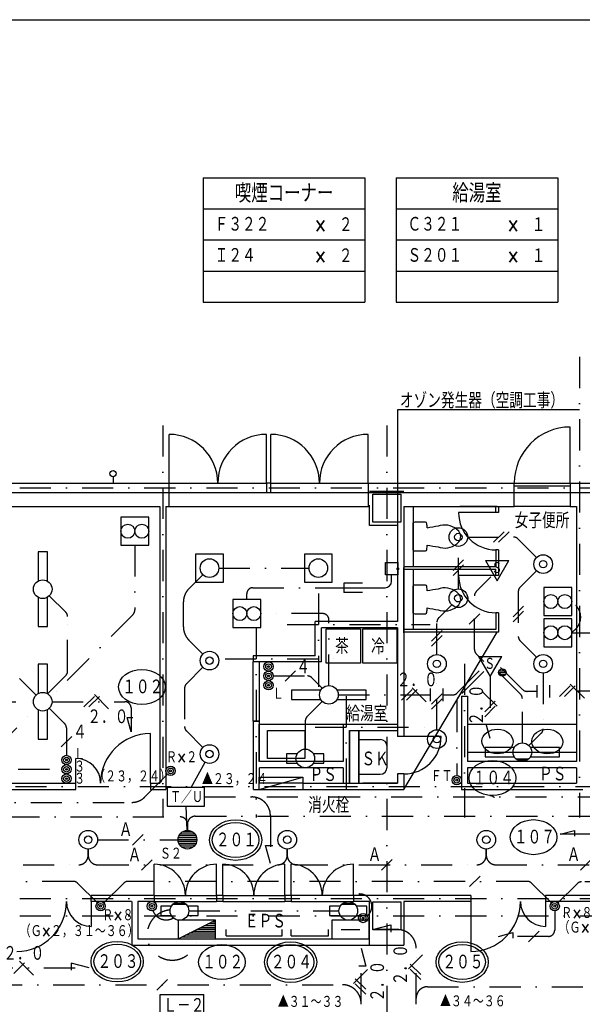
# Model space of a CAD drawing. Header units: inches. Extents: x -27921 to 27921, y -29700 to 19823.
# Tile 7 of 9: x -3099 to 5947, y 4004 to 19823. Entities that reach past the tile are written whole.
import ezdxf
from ezdxf.enums import TextEntityAlignment as Align

# ---------------------------------------------------------------- set-up
doc = ezdxf.new("R2010")
doc.units = ezdxf.units.IN
doc.header["$LTSCALE"] = 1000
doc.header["$MEASUREMENT"] = 0
doc.linetypes.add('DASHDOT', pattern=[1, 0.5, -0.25, 0, -0.25])
doc.layers.get('0').update_dxf_attribs({"color": 250, "linetype": 'CONTINUOUS'})
for name, color, linetype in [('KENCHIKU-000', 7, 'CONTINUOUS'), ('SONOTA-000', 7, 'CONTINUOUS'), ('SONOTA-001', 7, 'CONTINUOUS'), ('SONOTA-002', 7, 'CONTINUOUS'), ('SONOTA-003', 7, 'CONTINUOUS'), ('SONOTA-004', 7, 'CONTINUOUS'), ('SONOTA-005', 7, 'CONTINUOUS'), ('SONOTA-006', 7, 'CONTINUOUS'), ('SONOTA-007', 7, 'CONTINUOUS'), ('SONOTA-008', 7, 'CONTINUOUS'), ('SONOTA-009', 7, 'CONTINUOUS'), ('SONOTA-010', 7, 'CONTINUOUS'), ('SONOTA-011', 7, 'CONTINUOUS'), ('SONOTA-012', 7, 'CONTINUOUS'), ('SONOTA-013', 7, 'CONTINUOUS'), ('SONOTA-014', 7, 'CONTINUOUS'), ('SONOTA-016', 7, 'CONTINUOUS'), ('SONOTA-017', 7, 'CONTINUOUS'), ('SONOTA-018', 7, 'CONTINUOUS'), ('SONOTA-019', 7, 'CONTINUOUS')]:
    doc.layers.add(name, color=color, linetype=linetype)
doc.styles.add('txt', font='txt', dxfattribs={"width": 0.8, "bigfont": 'bigfont.shx'})

# ---------------------------------------------------------------- blocks, each defined once
blk = doc.blocks.new('ZGroup20', base_point=(3611, 11519))
at = {"layer": 'SONOTA-006', "color": 96, "linetype": 'Continuous'}
for p, q in [((3228, 11299), (3228, 11739)), ((3424, 11749), (3253, 11749)), ((3253, 11289), (3424, 11289))]:
    blk.add_line(p, q, dxfattribs=at)
for centre, radius, start, end in [((3253, 11714), 35, 90, 134.415), ((3424, 11724), 25, 3.9377, 89.9994), ((446, 11519), 3010, 2.6229, 3.94), ((4359, 6739), 5000, 98.3673, 100.4375), ((3729, 11418), 285, 103.484, 109.9847), ((3734, 11397), 307, 42.6488, 103.487), ((3866, 11519), 127, 317.329, 42.6707), ((3734, 11641), 307, 256.427, 317.351), ((3253, 11324), 35, 225.585, 270), ((3424, 11314), 25, 270.001, 356.062), ((446, 11519), 3010, 356.062, 357.3769), ((4359, 16299), 5000, 259.5625, 261.6326), ((3729, 11620), 285, 250.0143, 256.516)]:
    blk.add_arc(centre, radius, start, end, dxfattribs=at)
blk = doc.blocks.new('ZGroup21', base_point=(3611, 10509))
at = {"layer": 'SONOTA-006', "color": 96, "linetype": 'Continuous'}
for p, q in [((3228, 10289), (3228, 10729)), ((3424, 10739), (3253, 10739)), ((3253, 10279), (3424, 10279))]:
    blk.add_line(p, q, dxfattribs=at)
for centre, radius, start, end in [((3253, 10704), 35, 90, 134.415), ((3424, 10714), 25, 3.9377, 89.9994), ((446, 10509), 3010, 2.6229, 3.94), ((4359, 5729), 5000, 98.3673, 100.4375), ((3729, 10408), 285, 103.484, 109.9847), ((3734, 10387), 307, 42.6488, 103.487), ((3866, 10509), 127, 317.329, 42.6707), ((3253, 10314), 35, 225.585, 270), ((3424, 10304), 25, 270.001, 356.062), ((446, 10509), 3010, 356.062, 357.3769), ((4359, 15289), 5000, 259.5625, 261.6326), ((3729, 10610), 285, 250.0143, 256.516), ((3734, 10631), 307, 256.427, 317.351)]:
    blk.add_arc(centre, radius, start, end, dxfattribs=at)
blk = doc.blocks.new('ZGroup26', base_point=(2581, 7979))
at = {"layer": 'SONOTA-005', "color": 96, "linetype": 'Continuous'}
for p, q in [((2353, 7699), (2353, 8259)), ((2353, 8259), (2695, 8259)), ((2809, 7813), (2809, 8145)), ((2353, 7699), (2695, 7699))]:
    blk.add_line(p, q, dxfattribs=at)
for centre, start, end in [((2695, 8145), 0, 90), ((2695, 7813), 270, 0)]:
    blk.add_arc(centre, 114, start, end, dxfattribs=at)
at = {"layer": 'SONOTA-007', "color": 96, "linetype": 'Continuous'}
blk.add_point((2353, 7979), dxfattribs=at)
blk = doc.blocks.new('ZGroup27', base_point=(86, 12770))
at = {"layer": 'SONOTA-004', "color": 96, "linetype": 'Continuous'}
for p, q in [((-697, 12379), (-697, 13161)), ((868, 12379), (868, 13161))]:
    blk.add_line(p, q, dxfattribs=at)
for centre, start, end in [((-697, 12379), 0, 90), ((868, 12379), 90, 180)]:
    blk.add_arc(centre, 782, start, end, dxfattribs=at)
blk = doc.blocks.new('ZGroup28', base_point=(1721, 12770))
at = {"layer": 'SONOTA-004', "color": 96, "linetype": 'Continuous'}
for p, q in [((938, 12379), (938, 13161)), ((2503, 12379), (2503, 13161))]:
    blk.add_line(p, q, dxfattribs=at)
for centre, start, end in [((938, 12379), 0, 90), ((2503, 12379), 90, 180)]:
    blk.add_arc(centre, 782, start, end, dxfattribs=at)
blk = doc.blocks.new('ZGroup40', base_point=(1873, 8976))
at = {"layer": 'SONOTA-001', "color": 6, "linetype": 'Continuous'}
for p, q in [((1273, 9051), (1273, 8901)), ((1743, 9051), (1273, 9051)), ((2473, 9051), (2003, 9051)), ((2473, 8901), (2473, 9051)), ((1273, 8901), (1743, 8901)), ((2003, 8901), (2473, 8901))]:
    blk.add_line(p, q, dxfattribs=at)
blk.add_circle((1873, 8976), 150, dxfattribs=at)
blk = doc.blocks.new('ZGroup41', base_point=(1493, 7954))
at = {"layer": 'SONOTA-001', "color": 6, "linetype": 'Continuous'}
for p, q in [((1193, 8029), (1193, 7879)), ((1363, 8029), (1193, 8029)), ((1793, 8029), (1623, 8029)), ((1793, 7879), (1793, 8029)), ((1193, 7879), (1363, 7879)), ((1623, 7879), (1793, 7879))]:
    blk.add_line(p, q, dxfattribs=at)
blk.add_circle((1493, 7954), 150, dxfattribs=at)
blk = doc.blocks.new('ZGroup42', base_point=(4983, 8054))
at = {"layer": 'SONOTA-001', "color": 6, "linetype": 'Continuous'}
for p, q in [((4383, 8129), (4383, 7979)), ((4853, 8129), (4383, 8129)), ((5583, 8129), (5113, 8129)), ((5583, 7979), (5583, 8129)), ((4383, 7979), (4853, 7979)), ((4876, 7949), (5090, 7949)), ((5062, 7926), (4904, 7926)), ((5113, 7979), (5583, 7979))]:
    blk.add_line(p, q, dxfattribs=at)
blk.add_circle((4983, 8054), 150, dxfattribs=at)
blk = doc.blocks.new('ZGroup47', base_point=(903, 9429))
at = {"layer": 'SONOTA-001', "color": 6, "linetype": 'Continuous'}
for radius in [75, 45, 15]:
    blk.add_circle((903, 9429), radius, dxfattribs=at)
blk = doc.blocks.new('ZGroup48', base_point=(903, 9279))
at = {"layer": 'SONOTA-001', "color": 6, "linetype": 'Continuous'}
for radius in [75, 45, 15]:
    blk.add_circle((903, 9279), radius, dxfattribs=at)
blk = doc.blocks.new('ZGroup49', base_point=(553, 10281))
at = {"layer": 'SONOTA-001', "color": 6, "linetype": 'Continuous'}
for p, q in [((778, 10506), (328, 10506)), ((328, 10506), (328, 10056)), ((778, 10056), (778, 10506)), ((328, 10056), (778, 10056))]:
    blk.add_line(p, q, dxfattribs=at)
for centre in [(441, 10281), (666, 10281)]:
    blk.add_circle(centre, 112, dxfattribs=at)
blk = doc.blocks.new('ZGroup50', base_point=(5553, 9974))
at = {"layer": 'SONOTA-001', "color": 6, "linetype": 'Continuous'}
for p, q in [((5778, 10199), (5328, 10199)), ((5328, 10199), (5328, 9749)), ((5778, 9749), (5778, 10199)), ((5328, 9749), (5778, 9749))]:
    blk.add_line(p, q, dxfattribs=at)
for centre in [(5441, 9974), (5666, 9974)]:
    blk.add_circle(centre, 112, dxfattribs=at)
blk = doc.blocks.new('ZGroup51', base_point=(5553, 10474))
at = {"layer": 'SONOTA-001', "color": 6, "linetype": 'Continuous'}
for p, q in [((5778, 10699), (5328, 10699)), ((5328, 10699), (5328, 10249)), ((5778, 10249), (5778, 10699)), ((5328, 10249), (5778, 10249))]:
    blk.add_line(p, q, dxfattribs=at)
for centre in [(5441, 10474), (5666, 10474)]:
    blk.add_circle(centre, 112, dxfattribs=at)
blk = doc.blocks.new('ZGroup53', base_point=(3928, 7604))
at = {"layer": 'SONOTA-001', "color": 6, "linetype": 'Continuous'}
for radius in [75, 45, 15]:
    blk.add_circle((3928, 7604), radius, dxfattribs=at)
blk = doc.blocks.new('ZGroup54', base_point=(4499, 9432))
at = {"layer": 'SONOTA-001', "color": 6, "linetype": 'Continuous'}
for p, q in [((4276, 9594), (4651, 9594)), ((4276, 9594), (4463, 9269)), ((4463, 9269), (4651, 9594)), ((4602, 9334), (4722, 9334)), ((4610, 9364), (4714, 9364)), ((4610, 9304), (4714, 9304))]:
    blk.add_line(p, q, dxfattribs=at)
blk.add_circle((4662, 9334), 60, dxfattribs=at)
at = {"layer": 'SONOTA-001', "color": 6, "style": 'txt', "width": 0.8}
blk.add_text('Ｓ', height=200, dxfattribs=at).set_placement((4370, 9474), align=Align.MIDDLE_LEFT)
blk = doc.blocks.new('ZGroup56', base_point=(4578, 10972))
at = {"layer": 'SONOTA-001', "color": 6, "linetype": 'Continuous'}
for p, q in [((4391, 11134), (4766, 11134)), ((4391, 11134), (4578, 10809)), ((4578, 10809), (4766, 11134))]:
    blk.add_line(p, q, dxfattribs=at)
at = {"layer": 'SONOTA-001', "color": 6, "style": 'txt', "width": 0.8}
blk.add_text('Ｓ', height=200, dxfattribs=at).set_placement((4485, 11014), align=Align.MIDDLE_LEFT)
blk = doc.blocks.new('ZGroup58', base_point=(-530, 5504))
at = {"layer": 'SONOTA-001', "color": 6, "linetype": 'Continuous'}
for p, q in [((-830, 5579), (-830, 5429)), ((-660, 5579), (-830, 5579)), ((-423, 5609), (-637, 5609)), ((-609, 5631), (-451, 5631)), ((-230, 5579), (-400, 5579)), ((-230, 5429), (-230, 5579)), ((-830, 5429), (-660, 5429)), ((-400, 5429), (-230, 5429))]:
    blk.add_line(p, q, dxfattribs=at)
blk.add_circle((-530, 5504), 150, dxfattribs=at)
blk = doc.blocks.new('ZGroup59', base_point=(-672, 7754))
at = {"layer": 'SONOTA-001', "color": 6, "linetype": 'Continuous'}
for radius in [75, 45, 15]:
    blk.add_circle((-672, 7754), radius, dxfattribs=at)
blk = doc.blocks.new('ZGroup61', base_point=(2185, 5504))
at = {"layer": 'SONOTA-001', "color": 6, "linetype": 'Continuous'}
for p, q in [((1885, 5579), (1885, 5429)), ((2055, 5579), (1885, 5579)), ((2292, 5609), (2078, 5609)), ((2106, 5631), (2264, 5631)), ((2485, 5579), (2315, 5579)), ((2485, 5429), (2485, 5579)), ((1885, 5429), (2055, 5429)), ((2315, 5429), (2485, 5429))]:
    blk.add_line(p, q, dxfattribs=at)
blk.add_circle((2185, 5504), 150, dxfattribs=at)
blk = doc.blocks.new('ZGroup62', base_point=(-972, 5579))
at = {"layer": 'SONOTA-001', "color": 6, "linetype": 'Continuous'}
for radius in [75, 45, 15]:
    blk.add_circle((-972, 5579), radius, dxfattribs=at)
blk = doc.blocks.new('ZGroup75', base_point=(-2347, 7629))
at = {"layer": 'SONOTA-001', "color": 6, "linetype": 'Continuous'}
for radius in [75, 45, 15]:
    blk.add_circle((-2347, 7629), radius, dxfattribs=at)
blk = doc.blocks.new('ZGroup76', base_point=(-2347, 7779))
at = {"layer": 'SONOTA-001', "color": 6, "linetype": 'Continuous'}
for radius in [75, 45, 15]:
    blk.add_circle((-2347, 7779), radius, dxfattribs=at)
blk = doc.blocks.new('ZGroup82', base_point=(5503, 5579))
at = {"layer": 'SONOTA-001', "color": 6, "linetype": 'Continuous'}
for radius in [75, 45, 15]:
    blk.add_circle((5503, 5579), radius, dxfattribs=at)
blk = doc.blocks.new('ZGroup85', base_point=(-1247, 11604))
at = {"layer": 'SONOTA-001', "color": 6, "linetype": 'Continuous'}
for p, q in [((-1022, 11829), (-1472, 11829)), ((-1472, 11829), (-1472, 11379)), ((-1022, 11379), (-1022, 11829)), ((-1472, 11379), (-1022, 11379))]:
    blk.add_line(p, q, dxfattribs=at)
for centre in [(-1359, 11604), (-1134, 11604)]:
    blk.add_circle(centre, 112, dxfattribs=at)
blk = doc.blocks.new('ZGroup87', base_point=(2423, 5390))
at = {"layer": 'SONOTA-001', "color": 6, "linetype": 'Continuous'}
for radius in [75, 45, 15]:
    blk.add_circle((2423, 5390), radius, dxfattribs=at)
blk = doc.blocks.new('ZGroup90', base_point=(-2347, 7929))
at = {"layer": 'SONOTA-001', "color": 6, "linetype": 'Continuous'}
for radius in [75, 45, 15]:
    blk.add_circle((-2347, 7929), radius, dxfattribs=at)
blk = doc.blocks.new('ZGroup91', base_point=(903, 9129))
at = {"layer": 'SONOTA-001', "color": 6, "linetype": 'Continuous'}
for radius in [75, 45, 15]:
    blk.add_circle((903, 9129), radius, dxfattribs=at)
blk = doc.blocks.new('ZGroup93', base_point=(-1797, 5579))
at = {"layer": 'SONOTA-001', "color": 6, "linetype": 'Continuous'}
for radius in [75, 45, 15]:
    blk.add_circle((-1797, 5579), radius, dxfattribs=at)
blk = doc.blocks.new('ZGroup261', base_point=(-1997, 6648))
at = {"layer": 'SONOTA-001', "color": 6, "linetype": 'Continuous'}
for radius in [150, 60]:
    blk.add_circle((-1997, 6648), radius, dxfattribs=at)
blk = doc.blocks.new('ZGroup262', base_point=(-402, 6648))
at = {"layer": 'SONOTA-001', "color": 6, "linetype": 'Continuous'}
for p, q in [((-252, 6648), (-552, 6648)), ((-255, 6678), (-549, 6678)), ((-264, 6708), (-539, 6708)), ((-282, 6738), (-522, 6738)), ((-312, 6768), (-492, 6768)), ((-255, 6618), (-549, 6618)), ((-264, 6588), (-539, 6588)), ((-282, 6558), (-522, 6558)), ((-312, 6528), (-492, 6528))]:
    blk.add_line(p, q, dxfattribs=at)
blk.add_circle((-402, 6648), 150, dxfattribs=at)
blk = doc.blocks.new('ZGroup263', base_point=(-47, 8025))
at = {"layer": 'SONOTA-001', "color": 6, "linetype": 'Continuous'}
for radius in [150, 60]:
    blk.add_circle((-47, 8025), radius, dxfattribs=at)
blk = doc.blocks.new('ZGroup264', base_point=(1203, 6648))
at = {"layer": 'SONOTA-001', "color": 6, "linetype": 'Continuous'}
for radius in [150, 60]:
    blk.add_circle((1203, 6648), radius, dxfattribs=at)
blk = doc.blocks.new('ZGroup265', base_point=(4403, 6648))
at = {"layer": 'SONOTA-001', "color": 6, "linetype": 'Continuous'}
for radius in [150, 60]:
    blk.add_circle((4403, 6648), radius, dxfattribs=at)
blk = doc.blocks.new('ZGroup268', base_point=(-427, 7335))
at = {"layer": 'SONOTA-001', "color": 6, "linetype": 'Continuous'}
for p, q in [((-127, 7485), (-727, 7485)), ((-727, 7485), (-727, 7185)), ((-127, 7185), (-127, 7485)), ((-727, 7185), (-127, 7185))]:
    blk.add_line(p, q, dxfattribs=at)
at = {"layer": 'SONOTA-001', "color": 6, "style": 'txt', "width": 0.8}
blk.add_text('Ｔ／Ｕ', height=200, dxfattribs=at).set_placement((-680, 7335), align=Align.MIDDLE_LEFT)
blk = doc.blocks.new('ZGroup269', base_point=(-47, 9525))
at = {"layer": 'SONOTA-001', "color": 6, "linetype": 'Continuous'}
for radius in [150, 60]:
    blk.add_circle((-47, 9525), radius, dxfattribs=at)
blk = doc.blocks.new('ZGroup270', base_point=(-47, 11012))
at = {"layer": 'SONOTA-001', "color": 6, "linetype": 'Continuous'}
for p, q in [((178, 11237), (-272, 11237)), ((-272, 11237), (-272, 10787)), ((178, 10787), (178, 11237)), ((-272, 10787), (178, 10787))]:
    blk.add_line(p, q, dxfattribs=at)
blk.add_circle((-47, 11012), 150, dxfattribs=at)
blk = doc.blocks.new('ZGroup271', base_point=(1703, 11012))
at = {"layer": 'SONOTA-001', "color": 6, "linetype": 'Continuous'}
for p, q in [((1928, 11237), (1478, 11237)), ((1478, 11237), (1478, 10787)), ((1928, 10787), (1928, 11237)), ((1478, 10787), (1928, 10787))]:
    blk.add_line(p, q, dxfattribs=at)
blk.add_circle((1703, 11012), 150, dxfattribs=at)
blk = doc.blocks.new('ZGroup272', base_point=(2881, 11002))
at = {"layer": 'SONOTA-001', "color": 6, "linetype": 'Continuous'}
for p, q in [((2781, 11102), (2981, 11102)), ((2781, 10902), (2781, 11102)), ((2981, 11102), (2981, 10902)), ((2981, 10902), (2781, 10902))]:
    blk.add_line(p, q, dxfattribs=at)
blk = doc.blocks.new('ZGroup288', base_point=(-2728, 10673))
at = {"layer": 'SONOTA-001', "color": 6, "linetype": 'Continuous'}
for p, q in [((-2653, 11273), (-2803, 11273)), ((-2803, 11273), (-2803, 10803)), ((-2653, 10803), (-2653, 11273)), ((-2803, 10543), (-2803, 10073)), ((-2653, 10073), (-2653, 10543)), ((-2803, 10073), (-2653, 10073))]:
    blk.add_line(p, q, dxfattribs=at)
blk.add_circle((-2728, 10673), 150, dxfattribs=at)
blk = doc.blocks.new('ZGroup289', base_point=(-2728, 8866))
at = {"layer": 'SONOTA-001', "color": 6, "linetype": 'Continuous'}
for p, q in [((-2653, 9466), (-2803, 9466)), ((-2803, 9466), (-2803, 8996)), ((-2653, 8996), (-2653, 9466)), ((-2803, 8736), (-2803, 8266)), ((-2653, 8266), (-2653, 8736)), ((-2803, 8266), (-2653, 8266))]:
    blk.add_line(p, q, dxfattribs=at)
blk.add_circle((-2728, 8866), 150, dxfattribs=at)
blk = doc.blocks.new('ZGroup293', base_point=(-252, 5204))
at = {"layer": 'SONOTA-001', "color": 6, "linetype": 'Continuous'}
for p, q in [((48, 5354), (-552, 5354)), ((-552, 5354), (-552, 5054)), ((-552, 5054), (48, 5354)), ((48, 5234), (-192, 5234)), ((48, 5264), (-132, 5264)), ((48, 5294), (-72, 5294)), ((48, 5324), (-12, 5324)), ((48, 5054), (48, 5354)), ((48, 5084), (-492, 5084)), ((48, 5114), (-432, 5114)), ((48, 5144), (-372, 5144)), ((48, 5174), (-312, 5174)), ((48, 5204), (-252, 5204)), ((-552, 5054), (48, 5054))]:
    blk.add_line(p, q, dxfattribs=at)
blk = doc.blocks.new('ZGroup294', base_point=(2218, 5204))
at = {"layer": 'SONOTA-001', "color": 6, "linetype": 'Continuous'}
for p, q in [((2518, 5354), (1918, 5354)), ((1918, 5354), (1918, 5054)), ((2518, 5054), (2518, 5354)), ((2068, 5204), (2368, 5204)), ((1918, 5054), (2518, 5054))]:
    blk.add_line(p, q, dxfattribs=at)
blk = doc.blocks.new('Z0Dot')
at = {"color": 0, "linetype": 'ByBlock', "const_width": 0.5}
blk.add_lwpolyline([(-0.25, 0, 1), (0.25, 0, 1)], format="xyb", close=True, dxfattribs=at)
blk = doc.blocks.new('ZGroup305', base_point=(5318, 9474))
at = {"layer": 'SONOTA-001', "color": 6, "linetype": 'Continuous'}
for radius in [150, 60]:
    blk.add_circle((5318, 9474), radius, dxfattribs=at)
blk = doc.blocks.new('ZGroup306', base_point=(5318, 11076))
at = {"layer": 'SONOTA-001', "color": 6, "linetype": 'Continuous'}
for radius in [150, 60]:
    blk.add_circle((5318, 11076), radius, dxfattribs=at)
blk = doc.blocks.new('ZGroup307', base_point=(3954, 11511))
at = {"layer": 'SONOTA-001', "color": 6, "linetype": 'Continuous'}
for radius in [150, 60]:
    blk.add_circle((3954, 11511), radius, dxfattribs=at)
blk = doc.blocks.new('ZGroup308', base_point=(3954, 10528))
at = {"layer": 'SONOTA-001', "color": 6, "linetype": 'Continuous'}
for radius in [150, 60]:
    blk.add_circle((3954, 10528), radius, dxfattribs=at)
blk = doc.blocks.new('ZGroup309', base_point=(3609, 9474))
at = {"layer": 'SONOTA-001', "color": 6, "linetype": 'Continuous'}
for radius in [150, 60]:
    blk.add_circle((3609, 9474), radius, dxfattribs=at)
blk = doc.blocks.new('ZGroup310', base_point=(3609, 8264))
at = {"layer": 'SONOTA-001', "color": 6, "linetype": 'Continuous'}
for radius in [150, 60]:
    blk.add_circle((3609, 8264), radius, dxfattribs=at)
blk = doc.blocks.new('ZGroup311', base_point=(-489, 3984))
at = {"layer": 'SONOTA-000', "color": 7, "linetype": 'Continuous'}
for p, q in [((-839, 4159), (-139, 4159)), ((-839, 3809), (-839, 4159)), ((-139, 3809), (-139, 4159)), ((-839, 3809), (-139, 3809))]:
    blk.add_line(p, q, dxfattribs=at)
at = {"layer": 'SONOTA-000', "color": 7, "style": 'txt', "width": 0.8}
blk.add_text('Ｌ－２', height=250, dxfattribs=at).set_placement((-789, 3984), align=Align.MIDDLE_LEFT)

msp = doc.modelspace()

# ---------------------------------------------------------------- linework, layer by layer
at = {"layer": 'SONOTA-000', "color": 6, "linetype": 'Continuous'}
for p, q in [((221, 5104), (221, 5204)), ((221, 5104), (1121, 5104)), ((1121, 5104), (1121, 5204)), ((1266, 5104), (1266, 5204)), ((1266, 5104), (1866, 5104)), ((1866, 5104), (1866, 5204))]:
    msp.add_line(p, q, dxfattribs=at)
at = {"layer": 'SONOTA-002', "color": 7, "linetype": 'Continuous'}
for p, q in [((-147, 17285), (2453, 17285)), ((-147, 17285), (-147, 15285)), ((2453, 17285), (2453, 15285)), ((2953, 17285), (5553, 17285)), ((2953, 17285), (2953, 15285)), ((5553, 17285), (5553, 15285)), ((-147, 16785), (2453, 16785)), ((2953, 16785), (5553, 16785)), ((-147, 16285), (2453, 16285)), ((2953, 16285), (5553, 16285)), ((-147, 15785), (2453, 15785)), ((2953, 15785), (5553, 15785)), ((-147, 15285), (2453, 15285)), ((2953, 15285), (5553, 15285))]:
    msp.add_line(p, q, dxfattribs=at)
at = {"layer": 'SONOTA-003', "color": 2, "linetype": 'Continuous'}
for p, q in [((4689, 11596), (4520, 11427)), ((4769, 11596), (4600, 11427)), ((4039, 11144), (3869, 10975)), ((4039, 11064), (3869, 10895)), ((2111, 10772), (2111, 10622)), ((2411, 10772), (2111, 10772)), ((2881, 10802), (2881, 10902)), ((2111, 10697), (2775, 10697)), ((2411, 10622), (2111, 10622)), ((5002, 10400), (4833, 10230)), ((5002, 10320), (4833, 10150)), ((4298, 10279), (4128, 10109)), ((3694, 10008), (3524, 9838)), ((3694, 9928), (3524, 9758)), ((1338, 9364), (1169, 9194)), ((3210, 9061), (3040, 8892)), ((3290, 9061), (3120, 8892)), ((3212, 9090), (3438, 8863)), ((3509, 8876), (3509, 9076)), ((3709, 8876), (3709, 9076)), ((4576, 8795), (4350, 9021)), ((5218, 9132), (5218, 8932)), ((5418, 9132), (5418, 8932)), ((5752, 9118), (5582, 8948)), ((5832, 9118), (5662, 8948)), ((5754, 9146), (5980, 8920)), ((-1898, 8951), (-2067, 8781)), ((-1818, 8951), (-1987, 8781)), ((-1896, 8979), (-1669, 8753)), ((3694, 8994), (3524, 8824)), ((3694, 8914), (3524, 8744)), ((4548, 8873), (4378, 8703)), ((4548, 8793), (4378, 8623)), ((-1370, 8611), (-1277, 8611)), ((-1308, 8379), (-1370, 8611)), ((4401, 8504), (4494, 8504)), ((4463, 8272), (4401, 8504)), ((-2262, 8309), (-2432, 8139)), ((-1114, 6733), (-1284, 6563)), ((5592, 6736), (5824, 6798)), ((5824, 6798), (5824, 6705)), ((854, 6556), (971, 6556)), ((932, 6267), (854, 6556)), ((2888, 6330), (2718, 6160)), ((6088, 6331), (5918, 6161)), ((-971, 6326), (-1141, 6157)), ((4306, 6064), (4136, 5894)), ((2578, 5204), (2868, 5282)), ((2868, 5282), (2868, 5165)), ((4599, 5095), (4831, 5157)), ((4831, 5157), (4831, 5064)), ((5254, 5179), (5084, 5010)), ((2391, 4904), (2468, 4614)), ((3154, 4572), (3380, 4799)), ((-3023, 4668), (-3193, 4498)), ((-3101, 4696), (-2875, 4470)), ((-2270, 4667), (-2270, 4550)), ((-1981, 4589), (-2270, 4667)), ((2468, 4614), (2352, 4614)), ((3182, 4650), (3352, 4481)), ((2266, 4337), (2492, 4563)), ((3182, 4570), (3352, 4401)), ((-724, 4403), (-894, 4233)), ((2294, 4415), (2464, 4245)), ((2295, 4335), (2464, 4165))]:
    msp.add_line(p, q, dxfattribs=at)
at = {"layer": 'SONOTA-003', "color": 2, "linetype": 'DASHDOT'}
for p, q in [((4104, 11511), (4841, 11511)), ((4912, 11482), (5211, 11183)), ((-1247, 11379), (-1247, 10339)), ((3954, 10678), (3954, 11361)), ((103, 11012), (1553, 11012)), ((5211, 10970), (4947, 10706)), ((-378, 10680), (-153, 10906)), ((4243, 10636), (4478, 10872)), ((553, 10500), (553, 10600)), ((650, 10697), (2111, 10697)), ((4918, 10635), (4918, 9915)), ((-2357, 10303), (-2622, 10567)), ((-466, 10068), (-466, 10468)), ((4213, 9704), (4213, 10565)), ((3638, 10212), (3848, 10422)), ((-1276, 10268), (-2600, 8944)), ((-2328, 9358), (-2328, 10232)), ((1773, 10281), (778, 10281)), ((1873, 9126), (1873, 10181)), ((3609, 9624), (3609, 10142)), ((5778, 9974), (6078, 9974)), ((-153, 9631), (-378, 9856)), ((4947, 9845), (5211, 9580)), ((4363, 9513), (4243, 9634)), ((-153, 9419), (-418, 9154)), ((3937, 9006), (4363, 9432)), ((4363, 9350), (3957, 8945)), ((4988, 9061), (4563, 9486)), ((4954, 8987), (4563, 9377)), ((-3099, 9237), (-2834, 8972)), ((-2650, 8994), (-2357, 9287)), ((978, 9279), (1529, 9279)), ((1600, 9250), (1767, 9082)), ((3609, 8414), (3609, 9324)), ((4463, 9269), (4463, 8272)), ((5318, 9324), (5318, 8430)), ((-447, 9083), (-447, 8466)), ((5218, 9032), (5059, 9032)), ((6349, 9033), (5418, 9032)), ((-4662, 8866), (-2878, 8866)), ((-2578, 8866), (-1408, 8866)), ((1767, 8870), (1522, 8626)), ((2023, 8976), (3509, 8976)), ((3709, 8976), (3867, 8976)), ((3928, 8874), (3928, 7679)), ((4983, 8204), (4983, 8916)), ((-3500, 8095), (-2834, 8760)), ((-2622, 8760), (-2376, 8515)), ((-1308, 8766), (-1308, 8379)), ((1493, 8555), (1493, 8104)), ((-2347, 8444), (-2347, 8004)), ((-418, 8396), (-153, 8131)), ((5288, 8359), (5089, 8160)), ((-11122, 7779), (-2422, 7779)), ((-344, 7485), (-119, 7894)), ((-1084, 7336), (-725, 7695)), ((-127, 7335), (275, 7335)), ((-127, 7335), (11472, 7335)), ((-15922, 7248), (-1296, 7248)), ((-407, 6798), (-421, 7185)), ((-12281, 7014), (-517, 7014)), ((-275, 7025), (9078, 7025)), ((932, 7035), (932, 6267)), ((-402, 6898), (-402, 6798)), ((-402, 6798), (-402, 6898)), ((-1847, 6648), (-552, 6648)), ((6078, 6736), (5592, 6736)), ((-1997, 6398), (-1997, 6498)), ((-1997, 6498), (-1997, 6398)), ((1203, 6398), (1203, 6498)), ((1203, 6498), (1203, 6398)), ((4403, 6398), (4403, 6498)), ((4403, 6498), (4403, 6398)), ((-5044, 6246), (-2150, 6246)), ((-1844, 6245), (1050, 6245)), ((1356, 6245), (4250, 6245)), ((4555, 6246), (7451, 6246)), ((-2238, 5979), (-6505, 5979)), ((-1850, 5632), (-2168, 5950)), ((-1426, 5950), (-1744, 5632)), ((5062, 5979), (-1355, 5979)), ((5450, 5632), (5132, 5950)), ((5865, 5941), (5556, 5632)), ((10490, 5971), (5936, 5971)), ((-380, 5504), (2035, 5504)), ((5503, 5504), (5503, 5195)), ((2976, 5204), (2578, 5204)), ((5403, 5095), (4599, 5095)), ((2391, 4004), (2391, 4904)), ((3276, 4004), (3276, 4904)), ((-3709, 4589), (-1981, 4589)), ((-3559, 4318), (2091, 4318)), ((3457, 4284), (8779, 4284)), ((3276, 4004), (3276, 4104))]:
    msp.add_line(p, q, dxfattribs=at)
for centre, radius, start, end in [((4841, 11411), 100, 45, 90), ((-166, 10468), 300, 135, 180), ((650, 10600), 97.2, 90, 180), ((4313, 10565), 100, 135, 180), ((5018, 10635), 100, 135, 180), ((5652, 10224), 269, 297.8468, 62.1532), ((-2428, 10232), 100, 0, 45), ((-1347, 10339), 100, 315, 360), ((1773, 10181), 100, 0, 90), ((3709, 10142), 100, 135, 180), ((-166, 10068), 300, 180, 225), ((5018, 9915), 100, 180, 225), ((4313, 9704), 100, 180, 225), ((-2428, 9358), 100, 315, 360), ((1529, 9179), 100, 45, 90), ((-347, 9083), 100, 135, 180), ((5059, 9132), 100, 225.0479, 270.0479), ((-1408, 8766), 100, 0, 90), ((3867, 9076), 100, 270, 315), ((4028, 8874), 100, 135, 180), ((4883, 8916), 100, 0, 45), ((1593, 8555), 100, 135, 180), ((-2447, 8444), 100, 0, 45), ((-347, 8466), 100, 180, 225), ((5218, 8430), 100, 315, 360), ((-1296, 7548), 300, 270, 315), ((632, 7035), 300, 0, 90), ((4462, 7254), 100, 45, 90), ((-517, 6898), 116, 0, 90), ((-275, 6898), 127, 90, 180), ((-2150, 6398), 153, 270, 360), ((-1844, 6398), 153, 180, 270), ((1050, 6398), 153, 270, 360), ((1356, 6398), 153, 180, 270), ((4250, 6398), 153, 270, 360), ((4555, 6398), 152, 180, 270), ((-2238, 5879), 100, 45, 90), ((-1355, 5879), 100, 90, 135), ((5062, 5879), 100, 45, 90), ((5936, 5871), 100, 90, 135), ((2367, 5579), 197, 308.5473, 157.4696), ((-646, 5117), 404, 94.699, 351.0644), ((-743, 5589), 229, 201.2411, 300.0864), ((2976, 4904), 300, 0, 90), ((5403, 5195), 100, 270, 360), ((2091, 4018), 300, 0, 90), ((3457, 4104), 181, 90, 180)]:
    msp.add_arc(centre, radius, start, end, dxfattribs=at)
at = {"layer": 'SONOTA-003', "color": 2, "linetype": 'Continuous'}
msp.add_arc((2775, 10802), 105, 270, 360, dxfattribs=at)
at = {"layer": 'SONOTA-004', "color": 96, "linetype": 'Continuous'}
for p, q in [((5753, 12379), (5753, 13279)), ((-697, 12379), (868, 12379)), ((938, 12379), (2503, 12379)), ((4853, 12379), (5753, 12379)), ((-697, 12229), (868, 12229)), ((938, 12229), (2503, 12229)), ((5753, 12329), (4853, 12329)), ((4853, 12229), (5753, 12229)), ((-997, 7554), (-997, 8354)), ((3678, 8304), (3078, 8304)), ((-2197, 7554), (-2197, 7954)), ((-934, 5754), (-934, 6254)), ((66, 5754), (66, 6254)), ((166, 5754), (166, 6254)), ((1166, 5754), (1166, 6254)), ((1266, 5754), (1266, 6254)), ((2266, 5754), (2266, 6254)), ((-934, 5754), (66, 5754)), ((66, 5754), (66, 5654)), ((166, 5754), (66, 5754)), ((166, 5754), (166, 5654)), ((166, 5754), (1166, 5754)), ((1166, 5754), (1166, 5654)), ((1266, 5754), (1166, 5754)), ((1266, 5754), (1266, 5654)), ((2266, 5754), (1266, 5754)), ((-1947, 5654), (-1947, 5254)), ((-934, 5654), (66, 5654)), ((166, 5654), (66, 5654)), ((166, 5654), (1166, 5654)), ((1266, 5654), (1166, 5654)), ((1266, 5654), (2266, 5654)), ((4153, 5654), (4153, 4854)), ((5353, 5654), (5353, 5254))]:
    msp.add_line(p, q, dxfattribs=at)
for centre, radius, start, end in [((5753, 12379), 900, 90, 180), ((-997, 7554), 800, 90, 180), ((3078, 8304), 600, 270, 360), ((-2197, 7554), 400, 0, 90), ((-934, 5754), 500, 0, 90), ((66, 5754), 500, 90, 180), ((166, 5754), 500, 0, 90), ((1166, 5754), 500, 90.0004, 180), ((1266, 5754), 500, 0, 90), ((2266, 5754), 500, 90, 180), ((-3147, 5654), 800, 270, 360), ((-1947, 5654), 400, 180, 270), ((4153, 5654), 800, 270, 360), ((5353, 5654), 400, 180, 270)]:
    msp.add_arc(centre, radius, start, end, dxfattribs=at)
at = {"layer": 'SONOTA-005', "color": 96, "linetype": 'Continuous'}
for p, q in [((3228, 12004), (3228, 11034)), ((4558, 11904), (3958, 11904)), ((4558, 11904), (4558, 12004)), ((4598, 11904), (4558, 11904)), ((4598, 12004), (4598, 11904)), ((4598, 11304), (4558, 11304)), ((4558, 11304), (4558, 11034)), ((4598, 11304), (4598, 10894)), ((4558, 11034), (3078, 11034)), ((3078, 10994), (4558, 10994)), ((3228, 10994), (3228, 10024)), ((4558, 10894), (4558, 10994)), ((4558, 10894), (3958, 10894)), ((4598, 10894), (4558, 10894)), ((4598, 10294), (4558, 10294)), ((4558, 10294), (4558, 10024)), ((4598, 10294), (4598, 9984)), ((4558, 10024), (3078, 10024)), ((4598, 9984), (3078, 9984)), ((753, 8504), (2103, 8504)), ((888, 8404), (1488, 8404)), ((888, 7954), (888, 8404)), ((1488, 8404), (1488, 7954)), ((1488, 7954), (888, 7954)), ((753, 7454), (1453, 7654)), ((753, 7654), (1453, 7654)), ((1453, 7654), (1453, 7454)), ((1453, 7654), (1453, 7454))]:
    msp.add_line(p, q, dxfattribs=at)
for centre in [(4558, 11904), (4558, 10894)]:
    msp.add_arc(centre, 600, 180, 270, dxfattribs=at)
at = {"layer": 'SONOTA-006', "color": 96, "linetype": 'Continuous'}
for p, q in [((-1597, 12479), (-1597, 12379)), ((2353, 7554), (2353, 8404)), ((2353, 8394), (2353, 7554)), ((4103, 8504), (5853, 8504)), ((2353, 8163), (2353, 7645)), ((4103, 8054), (5853, 8054))]:
    msp.add_line(p, q, dxfattribs=at)
msp.add_circle((-1597, 12529), 50, dxfattribs=at)
for centre in [(4583, 8226), (5383, 8226)]:
    msp.add_ellipse(centre, major_axis=(-250, 6), ratio=0.792417, dxfattribs=at)
at = {"layer": 'SONOTA-007', "color": 96, "linetype": 'Continuous'}
msp.add_line((3078, 7454), (4576, 9984), dxfattribs=at)
at = {"layer": 'SONOTA-008', "color": 176, "linetype": 'DASHDOT'}
for p, q in [((2803, 13304), (2803, -7796)), ((2803, 13304), (2803, 3635)), ((-17097, 12304), (16703, 12304)), ((-17097, 5704), (16703, 5704))]:
    msp.add_line(p, q, dxfattribs=at)
at = {"layer": 'SONOTA-008', "color": 96, "linetype": 'Continuous'}
for p, q in [((1830, 10034), (2380, 10034)), ((1830, 9484), (1830, 10034)), ((2380, 10034), (2380, 9484)), ((2417, 10034), (2967, 10034)), ((2417, 9484), (2417, 10034)), ((2967, 10034), (2967, 9484)), ((2380, 9484), (1830, 9484)), ((2967, 9484), (2417, 9484))]:
    msp.add_line(p, q, dxfattribs=at)
at = {"layer": 'SONOTA-009', "color": 176, "linetype": 'DASHDOT'}
for p, q in [((5903, 14404), (5903, 7004)), ((-797, 13304), (-797, 7004)), ((1703, 10604), (1703, 9054)), ((703, 10054), (703, 7004)), ((1203, 10104), (3503, 10104)), ((203, 9554), (2203, 9554)), ((4053, 9474), (4053, 7004)), ((2153, 8954), (2153, 7004)), ((1653, 8454), (3503, 8454)), ((-17167, 7504), (16633, 7504)), ((-17097, 5424), (16703, 5424))]:
    msp.add_line(p, q, dxfattribs=at)
at = {"layer": 'SONOTA-010', "color": 96, "linetype": 'Continuous'}
for p, q in [((2578, 12199), (3028, 12199)), ((2578, 11749), (2578, 12199)), ((3028, 12199), (3028, 11749)), ((3028, 11749), (2578, 11749)), ((2578, 5199), (2578, 5649)), ((2578, 5649), (3028, 5649)), ((3028, 5649), (3028, 5199)), ((3028, 5199), (2578, 5199))]:
    msp.add_line(p, q, dxfattribs=at)
at = {"layer": 'SONOTA-011', "color": 96, "linetype": 'Continuous'}
for p, q in [((-5197, 12229), (-697, 12229)), ((2503, 12229), (4853, 12229)), ((5753, 12229), (7703, 12229))]:
    msp.add_line(p, q, dxfattribs=at)
at = {"layer": 'SONOTA-013', "color": 3, "linetype": 'Continuous'}
for p, q in [((938, 12379), (868, 12379)), ((868, 12379), (868, 12229)), ((938, 12229), (938, 12379)), ((868, 12229), (938, 12229))]:
    msp.add_line(p, q, dxfattribs=at)
at = {"layer": 'SONOTA-014', "color": 96, "linetype": 'Continuous'}
for p, q in [((-5197, 12379), (-694, 12379)), ((-697, 12004), (-697, 12379)), ((2503, 12379), (4853, 12379)), ((2503, 12379), (2503, 12004)), ((2503, 12379), (2503, 12004)), ((4853, 12004), (4853, 12379)), ((5753, 12379), (7703, 12379)), ((5753, 12379), (5753, 12004)), ((2528, 12249), (3078, 12249)), ((2528, 11699), (2528, 12024)), ((-3292, 12004), (-847, 12004)), ((-847, 12004), (-847, 7554)), ((-747, 12004), (-747, 7454)), ((-747, 12004), (-697, 12004)), ((2503, 12004), (2528, 12004)), ((3078, 12004), (4853, 12004)), ((3078, 12004), (3078, 8304)), ((4578, 12004), (3978, 12004)), ((4578, 12004), (3978, 12004)), ((5753, 12004), (5853, 12004)), ((5853, 12004), (5853, 7904)), ((2978, 11699), (2528, 11699)), ((2978, 11679), (2978, 10154)), ((3078, 10024), (3078, 11024)), ((2978, 10154), (1653, 10154)), ((1653, 9604), (1653, 10154)), ((2978, 10054), (1753, 10054)), ((1753, 9504), (1753, 10054)), ((2978, 10054), (2978, 8304)), ((3078, 9974), (3078, 10024)), ((1653, 9604), (653, 9604)), ((653, 9604), (653, 9504)), ((1753, 9504), (653, 9504)), ((4003, 8954), (4003, 7454)), ((4003, 8954), (4103, 8954)), ((4103, 8954), (4103, 7904)), ((653, 8554), (653, 7454)), ((653, 8554), (753, 8554)), ((753, 8554), (653, 8554)), ((753, 8554), (753, 7904)), ((753, 7904), (753, 8504)), ((2103, 8504), (2978, 8504)), ((2103, 8504), (2103, 7904)), ((2103, 8494), (2103, 7904)), ((2203, 8404), (2978, 8404)), ((2203, 7554), (2203, 8404)), ((2203, 8394), (2203, 7554)), ((2978, 8394), (2978, 8304)), ((3078, 8304), (2978, 8304)), ((753, 7804), (753, 7554)), ((2103, 7904), (758, 7904)), ((2103, 7904), (758, 7904)), ((2103, 7804), (758, 7804)), ((2103, 7804), (2103, 7554)), ((5853, 7904), (4103, 7904)), ((5853, 7804), (4103, 7804)), ((4103, 7804), (4103, 7554)), ((5813, 7904), (4113, 7904)), ((5853, 7904), (4113, 7904)), ((5853, 7804), (5853, 7554)), ((753, 7454), (753, 7654)), ((3078, 7704), (2978, 7704)), ((2978, 7704), (2978, 7554)), ((3078, 7704), (3078, 7454)), ((-11347, 7554), (-2197, 7554)), ((-11347, 7454), (-2197, 7454)), ((-2197, 7454), (-2197, 7554)), ((-997, 7554), (-997, 7454)), ((-997, 7554), (-847, 7554)), ((-997, 7454), (-747, 7454)), ((658, 7454), (3078, 7454)), ((1458, 7554), (2978, 7554)), ((2978, 7554), (2418, 7554)), ((4003, 7454), (5953, 7454)), ((4103, 7554), (5853, 7554)), ((-952, 5754), (-1947, 5754)), ((-1947, 5654), (-1947, 5754)), ((-934, 5754), (-934, 5654)), ((4153, 5754), (2248, 5754)), ((2266, 5754), (2266, 5654)), ((4153, 5754), (4153, 5654)), ((5353, 5754), (5353, 5654)), ((7828, 5754), (5353, 5754)), ((-1301, 5654), (-1947, 5654)), ((-1297, 5654), (-1297, 4954)), ((-934, 5654), (-1197, 5654)), ((-1197, 5654), (-1197, 5054)), ((2528, 5654), (2266, 5654)), ((2528, 5654), (2343, 5654)), ((2528, 4954), (2528, 5654)), ((4153, 5654), (3078, 5654)), ((3078, 5654), (3078, 4954)), ((7828, 5654), (5353, 5654)), ((-1297, 4954), (3078, 4954)), ((-1197, 5054), (2528, 5054))]:
    msp.add_line(p, q, dxfattribs=at)
at = {"layer": 'SONOTA-016', "color": 96, "linetype": 'Continuous'}
for p, q in [((-697, 12004), (2503, 12004)), ((5753, 12004), (4853, 12004)), ((653, 8554), (653, 9504)), ((753, 9504), (753, 8554)), ((1453, 7554), (753, 7554))]:
    msp.add_line(p, q, dxfattribs=at)
at = {"layer": 'SONOTA-017', "color": 7, "linetype": 'Continuous'}
msp.add_line((-27921, 19823), (27921, 19823), dxfattribs=at)
at = {"layer": 'SONOTA-018', "color": 7, "linetype": 'Continuous'}
for centre, major_axis, ratio in [((-1134, 9102), (375, 0), 0.75), ((4503, 7639), (375, 0), 0.75), ((373, 6643), (420, 0), 0.776782), ((5164, 6689), (375, 0), 0.75), ((373, 6643), (375, 0), 0.75), ((-1531, 4689), (420, 0), 0.776782), ((-1531, 4689), (375, 0), 0.75), ((152, 4681), (375, 0), 0.75), ((1257, 4681), (420, 0), 0.776782), ((1257, 4681), (375, 0), 0.75), ((4015, 4682), (420, 0), 0.776782), ((4015, 4682), (375, 0), 0.75)]:
    msp.add_ellipse(centre, major_axis=major_axis, ratio=ratio, dxfattribs=at)
at = {"layer": 'SONOTA-019', "color": 5, "linetype": 'Continuous'}
for p, q in [((2981, 11002), (2981, 13558)), ((2981, 13558), (5903, 13558))]:
    msp.add_line(p, q, dxfattribs=at)

# ---------------------------------------------------------------- block references
at = {"layer": 'KENCHIKU-000', "linetype": 'Continuous'}
for name, p in [('ZGroup27', (86, 12770)), ('ZGroup28', (1721, 12770)), ('ZGroup20', (3611, 11519)), ('ZGroup21', (3611, 10509)), ('ZGroup26', (2581, 7979)), ('ZGroup311', (-489, 3984))]:
    msp.add_blockref(name, p, dxfattribs=at)
at = {"layer": 'SONOTA-001', "linetype": 'Continuous'}
for name, p in [('ZGroup85', (-1247, 11604)), ('ZGroup307', (3954, 11511)), ('ZGroup288', (-2728, 10673)), ('ZGroup270', (-47, 11012)), ('ZGroup271', (1703, 11012)), ('ZGroup272', (2881, 11002)), ('ZGroup56', (4578, 10972)), ('ZGroup306', (5318, 11076)), ('ZGroup308', (3954, 10528)), ('ZGroup51', (5553, 10474)), ('ZGroup49', (553, 10281)), ('ZGroup50', (5553, 9974)), ('ZGroup269', (-47, 9525)), ('ZGroup47', (903, 9429)), ('ZGroup309', (3609, 9474)), ('ZGroup54', (4499, 9432)), ('ZGroup305', (5318, 9474)), ('ZGroup289', (-2728, 8866)), ('ZGroup48', (903, 9279)), ('ZGroup91', (903, 9129)), ('ZGroup40', (1873, 8976)), ('ZGroup310', (3609, 8264)), ('ZGroup263', (-47, 8025)), ('ZGroup41', (1493, 7954)), ('ZGroup42', (4983, 8054)), ('ZGroup90', (-2347, 7929)), ('ZGroup76', (-2347, 7779)), ('ZGroup59', (-672, 7754)), ('ZGroup75', (-2347, 7629)), ('ZGroup53', (3928, 7604)), ('ZGroup268', (-427, 7335)), ('ZGroup261', (-1997, 6648)), ('ZGroup262', (-402, 6648)), ('ZGroup264', (1203, 6648)), ('ZGroup265', (4403, 6648)), ('ZGroup93', (-1797, 5579)), ('ZGroup62', (-972, 5579)), ('ZGroup58', (-530, 5504)), ('ZGroup61', (2185, 5504)), ('ZGroup82', (5503, 5579)), ('ZGroup87', (2423, 5390)), ('ZGroup293', (-252, 5204)), ('ZGroup294', (2218, 5204))]:
    msp.add_blockref(name, p, dxfattribs=at)
at = {"layer": 'SONOTA-019', "color": 5, "linetype": 'Continuous', "xscale": 50, "yscale": 50, "zscale": 50, "rotation": 269.9999999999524}
msp.add_blockref('Z0Dot', (2981, 11002), dxfattribs=at)

# ---------------------------------------------------------------- texts
at = {"layer": 'SONOTA-000', "color": 7, "style": 'txt', "width": 0.8}
for s, p in [('４', (1348, 9424)), ('２．０', (2963, 9214)), ('２．０', (-2011, 8622)), ('４', (-2240, 8378)), ('Ａ', (-1504, 6808)), ('Ａ', (-1362, 6401)), ('Ａ', (2498, 6405)), ('Ａ', (5698, 6406)), ('２．０', (-3363, 4821))]:
    msp.add_text(s, height=250, dxfattribs=at).set_placement(p, align=Align.MIDDLE_LEFT)
for p in [(4250, 8483), (3029, 4310), (2658, 4044)]:
    msp.add_text('２．０', height=250, rotation=90, dxfattribs=at).set_placement(p, align=Align.MIDDLE_LEFT)
at = {"layer": 'SONOTA-001', "color": 7, "style": 'txt', "width": 0.8}
for s, p in [('Ｌ', (970, 8994)), ('Ｌ', (-2223, 8024)), ('Ｒ×２', (-747, 7974)), ('３', (-2223, 7824)), ('（２３，２４）', (-1900, 7666)), ('ＦＴ', (3509, 7670)), ('３', (-2223, 7629)), ('▲２３，２４', (-168, 7623)), ('Ｓ２', (-844, 6425)), ('Ｒ×８', (-1772, 5436)), ('Ｒ×８', (5607, 5471)), ('（Ｇ×２，３１～３６）', (-3098, 5181)), ('（Ｇ×２，３１～３６）', (5565, 5237)), ('▲３１～３３', (1051, 4043)), ('▲３４～３６', (3659, 4052))]:
    msp.add_text(s, height=200, dxfattribs=at).set_placement(p, align=Align.MIDDLE_LEFT)
at = {"layer": 'SONOTA-002', "color": 7, "style": 'txt', "width": 0.8}
for s, height, p in [('喫煙コーナー', 300, (1153, 17035)), ('給湯室', 300, (4253, 17035)), ('\u3000×', 250, (1627, 16529)), ('\u3000×', 250, (4727, 16529)), ('\u3000×', 250, (1627, 16029)), ('\u3000×', 250, (4727, 16029))]:
    msp.add_text(s, height=height, dxfattribs=at).set_placement(p, align=Align.MIDDLE_CENTER)
for s, p in [('Ｆ３２２', (36, 16535)), ('Ｃ３２１', (3136, 16535)), ('Ｉ２４', (36, 16035)), ('Ｓ２０１', (3136, 16035))]:
    msp.add_text(s, height=250, dxfattribs=at).set_placement(p, align=Align.MIDDLE_LEFT)
for s, p in [('２', (2253, 16529)), ('１', (5353, 16529)), ('２', (2253, 16029)), ('１', (5353, 16029))]:
    msp.add_text(s, height=250, dxfattribs=at).set_placement(p, align=Align.MIDDLE_RIGHT)
at = {"layer": 'SONOTA-012', "color": 14, "style": 'txt', "width": 0.8}
for s, p in [('女子便所', (4859, 11776)), ('給湯室', (2153, 8672))]:
    msp.add_text(s, height=250, dxfattribs=at).set_placement(p, align=Align.MIDDLE_LEFT)
at = {"layer": 'SONOTA-013', "color": 96, "style": 'txt', "width": 0.8}
for s, p in [('茶', (1973, 9755)), ('冷', (2552, 9752)), ('ＳＫ', (2396, 7945)), ('ＰＳ', (1561, 7693)), ('ＰＳ', (5251, 7701)), ('消火栓', (1540, 7202)), ('ＥＰＳ', (522, 5339))]:
    msp.add_text(s, height=250, dxfattribs=at).set_placement(p, align=Align.MIDDLE_LEFT)
at = {"layer": 'SONOTA-018', "color": 7, "style": 'txt', "width": 0.8}
for s, p in [('１０２', (-1451, 9102)), ('１０４', (4186, 7639)), ('１０７', (4847, 6689)), ('２０１', (56, 6643)), ('２０３', (-1848, 4689)), ('１０２', (-165, 4681)), ('２０４', (940, 4681)), ('２０５', (3698, 4682))]:
    msp.add_text(s, height=250, dxfattribs=at).set_placement(p, align=Align.MIDDLE_LEFT)
at = {"layer": 'SONOTA-019', "color": 7, "style": 'txt', "width": 0.8}
msp.add_text('オゾン発生器（空調工事）', height=250, dxfattribs=at).set_placement((3014, 13703), align=Align.MIDDLE_LEFT)

doc.saveas('drawing.dxf')
